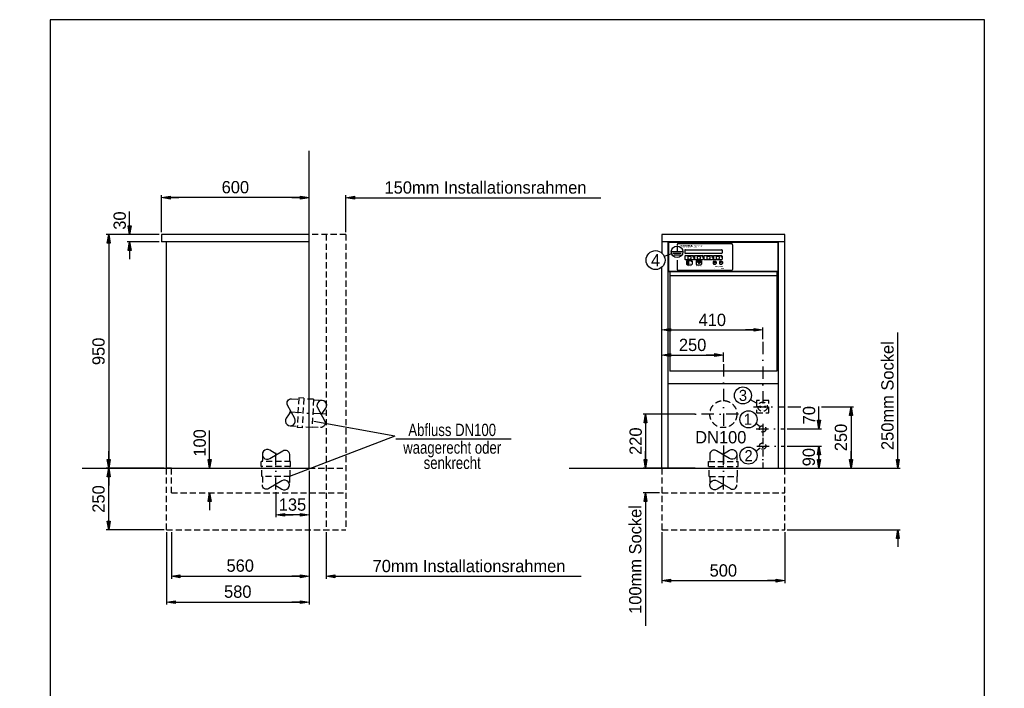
# Model space of a CAD drawing. Extents: x -2843 to 9520, y 0 to 5435.
# Tile 2 of 2: x 1511 to 5516, y 2718 to 5435. Entities that reach past the tile are written whole.
import ezdxf
from ezdxf.enums import TextEntityAlignment as Align

# ---------------------------------------------------------------- set-up
doc = ezdxf.new("R2010")
doc.units = 0
doc.header["$LTSCALE"] = 100
doc.header["$MEASUREMENT"] = 0
doc.header["$PDMODE"] = 35
for name, pattern in [('AUSGEZOGEN', [0]), ('STRICHPUNKT', [1, 0.5, -0.25, 0, -0.25]), ('STRICHPUNKT2', [0.5, 0.25, -0.125, 0, -0.125]), ('VERDECKT', [0.375, 0.25, -0.125])]:
    doc.linetypes.add(name, pattern=pattern)
doc.layers.get('0').update_dxf_attribs({"linetype": 'AUSGEZOGEN'})
doc.layers.get('DEFPOINTS').update_dxf_attribs({"linetype": 'AUSGEZOGEN'})
for name, color, linetype in [('BEM', 3, 'AUSGEZOGEN'), ('ML', 2, 'STRICHPUNKT'), ('R', 6, 'AUSGEZOGEN'), ('VD', 4, 'VERDECKT')]:
    doc.layers.add(name, color=color, linetype=linetype)
doc.styles.add('DIN', font='8dinb.shx', dxfattribs={"height": 50})
doc.dimstyles.new('LIN', dxfattribs={"dimscale": 10, "dimtxt": 5, "dimasz": 1, "dimexe": 1, "dimexo": 1, "dimgap": 0, "dimtad": 0, "dimdec": 0, "dimdsep": 46, "dimtxsty": 'DIN', "dimblk": 'BEMPFEIL', "dimcen": -1, "dimclrd": 256, "dimclre": 256, "dimclrt": 256, "dimadec": 0, "dimazin": 0, "dimtfac": 0.6, "dimtdec": 0, "dimtofl": 0, "dimtmove": 0, "dimatfit": 0, "dimldrblk": 'BEMPFEIL', "dimfxl": 0, "dimtvp": 0.8, "dimtolj": 1, "dimarcsym": 0})
doc.dimstyles.new('STANDARD$0', dxfattribs={"dimscale": 10, "dimtxt": 5, "dimasz": 1, "dimexe": 1, "dimexo": 1, "dimgap": 0.6, "dimtad": 0, "dimdec": 0, "dimdsep": 46, "dimtxsty": 'DIN', "dimblk1": 'BEMPFEIL', "dimblk2": 'BEMPFEIL', "dimsah": 1, "dimcen": -1, "dimclrd": 256, "dimclre": 256, "dimclrt": 256, "dimadec": 0, "dimazin": 0, "dimtfac": 0.6, "dimtdec": 0, "dimtofl": 0, "dimtmove": 0, "dimatfit": 0, "dimldrblk": 'BEMPFEIL', "dimfxl": 0, "dimtvp": 0.8, "dimtolj": 1, "dimarcsym": 0})
doc.dimstyles.new('STANDARD5$0', dxfattribs={"dimscale": 10, "dimtxt": 5, "dimasz": 1, "dimexe": 1, "dimexo": 1, "dimgap": 0.6, "dimtad": 0, "dimdec": 0, "dimrnd": 5, "dimdsep": 46, "dimtxsty": 'DIN', "dimblk1": 'BEMPFEIL', "dimblk2": 'BEMPFEIL', "dimsah": 1, "dimcen": -1, "dimclrd": 256, "dimclre": 256, "dimclrt": 256, "dimadec": 0, "dimazin": 0, "dimtfac": 0.6, "dimtdec": 0, "dimtofl": 0, "dimtmove": 0, "dimatfit": 0, "dimldrblk": 'BEMPFEIL', "dimfxl": 0, "dimtvp": 0.8, "dimtolj": 1, "dimarcsym": 0})

# ---------------------------------------------------------------- blocks, each defined once
blk = doc.blocks.new('BEMPFEIL')
at = {"linetype": 'ByBlock'}
blk.add_hatch(color=256, dxfattribs=at).paths.add_polyline_path([(-3.5, 0.58), (0, 0), (-3.5, -0.58)])
at = {"color": 0, "linetype": 'ByBlock'}
blk.add_line((-3.5, 0), (-7, 0), dxfattribs=at)
at = {"linetype": 'ByBlock'}
blk.add_lwpolyline([(-3.5, 0.58), (0, 0), (-3.5, -0.58)], close=True, dxfattribs=at)
blk = doc.blocks.new('*D32')
at = {"layer": 'BEM', "lineweight": -2, "transparency": 16777216}
for p, q in [((4258.4, 3831.9), (4046.8, 3831.9)), ((4056.8, 3821.9), (4056.8, 3621.9)), ((4258.4, 3611.9), (4046.8, 3611.9))]:
    blk.add_line(p, q, dxfattribs=at)
at = {"layer": 'DEFPOINTS', "color": 0, "transparency": 16777216}
for p in [(4268.4, 3831.9), (4056.8, 3611.9), (4268.4, 3611.9)]:
    blk.add_point(p, dxfattribs=at)
at = {"layer": 'BEM', "lineweight": -2, "transparency": 16777216, "xscale": 10, "yscale": 10, "zscale": 10}
for p, rotation in [((4056.8, 3831.9), 90), ((4056.8, 3611.9), 270)]:
    blk.add_blockref('BEMPFEIL', p, dxfattribs=dict(at, rotation=rotation))
at = {"layer": 'BEM', "transparency": 16777216, "insert": (4016.8, 3721.9), "char_height": 50, "attachment_point": 5, "rotation": 90, "style": 'DIN'}
blk.add_mtext('\\A1;220', dxfattribs=at)
blk = doc.blocks.new('*D33')
at = {"layer": 'BEM', "lineweight": -2, "transparency": 16777216}
for p, q in [((4633.1, 3701.9), (4771.9, 3701.9)), ((4761.9, 3691.9), (4761.9, 3621.9)), ((4633.1, 3611.9), (4771.9, 3611.9))]:
    blk.add_line(p, q, dxfattribs=at)
at = {"layer": 'DEFPOINTS', "color": 0, "transparency": 16777216}
for p in [(4623.1, 3701.9), (4623.1, 3611.9), (4761.9, 3611.9)]:
    blk.add_point(p, dxfattribs=at)
at = {"layer": 'BEM', "lineweight": -2, "transparency": 16777216, "xscale": 10, "yscale": 10, "zscale": 10}
for p, rotation in [((4761.9, 3701.9), 90), ((4761.9, 3611.9), 270)]:
    blk.add_blockref('BEMPFEIL', p, dxfattribs=dict(at, rotation=rotation))
at = {"layer": 'BEM', "transparency": 16777216, "insert": (4720.9, 3656.9), "char_height": 50, "attachment_point": 5, "rotation": 90, "style": 'DIN'}
blk.add_mtext('\\A1;90', dxfattribs=at)
blk = doc.blocks.new('*D34')
at = {"layer": 'BEM', "lineweight": -2, "transparency": 16777216}
for p, q in [((4761.9, 3781.9), (4761.9, 3863)), ((4633.1, 3771.9), (4771.9, 3771.9)), ((4633.1, 3701.9), (4771.9, 3701.9)), ((4761.9, 3691.9), (4761.9, 3681.9))]:
    blk.add_line(p, q, dxfattribs=at)
at = {"layer": 'DEFPOINTS', "color": 0, "transparency": 16777216}
for p in [(4623.1, 3771.9), (4761.9, 3771.9), (4623.1, 3701.9)]:
    blk.add_point(p, dxfattribs=at)
at = {"layer": 'BEM', "lineweight": -2, "transparency": 16777216, "xscale": 10, "yscale": 10, "zscale": 10}
for p, rotation in [((4761.9, 3771.9), 270), ((4761.9, 3701.9), 90)]:
    blk.add_blockref('BEMPFEIL', p, dxfattribs=dict(at, rotation=rotation))
at = {"layer": 'BEM', "transparency": 16777216, "insert": (4721.9, 3827.5), "char_height": 50, "attachment_point": 5, "rotation": 90, "style": 'DIN'}
blk.add_mtext('\\A1;70', dxfattribs=at)
blk = doc.blocks.new('*D35')
at = {"layer": 'BEM', "lineweight": -2, "transparency": 16777216}
for p, q in [((4771.9, 3861.9), (4902.5, 3861.9)), ((4892.5, 3851.9), (4892.5, 3621.9)), ((4633.1, 3611.9), (4902.5, 3611.9))]:
    blk.add_line(p, q, dxfattribs=at)
at = {"layer": 'DEFPOINTS', "color": 0, "transparency": 16777216}
for p in [(4761.9, 3861.9), (4623.1, 3611.9), (4892.5, 3611.9)]:
    blk.add_point(p, dxfattribs=at)
at = {"layer": 'BEM', "lineweight": -2, "transparency": 16777216, "xscale": 10, "yscale": 10, "zscale": 10}
for p, rotation in [((4892.5, 3861.9), 90), ((4892.5, 3611.9), 270)]:
    blk.add_blockref('BEMPFEIL', p, dxfattribs=dict(at, rotation=rotation))
at = {"layer": 'BEM', "transparency": 16777216, "insert": (4851.4, 3736.9), "char_height": 50, "attachment_point": 5, "rotation": 90, "style": 'DIN'}
blk.add_mtext('\\A1;250', dxfattribs=at)
blk = doc.blocks.new('Folieec')
at = {"layer": 'BEM'}
h = blk.add_hatch(color=23, dxfattribs=at)
h.paths.add_polyline_path([(13.5, 96.5), (12.5, 96.5), (12.5, 99), (10.5, 99), (10.5, 92.3), (12.5, 92.3), (12.5, 94.9), (13.4, 94.9), (16.3, 92.3), (19.2, 92.3), (15.2, 95.7), (18.8, 99), (16, 99)])
h.paths.add_polyline_path([(20.1, 98.1), (19.8, 96.6), (19.8, 94.7), (20.1, 93.2), (21.1, 92.5), (22.7, 92.3), (26, 92.3), (27.5, 92.5), (28.5, 93.2), (28.8, 94.7), (28.8, 96.6), (28.5, 98.1), (27.5, 98.8), (26, 99), (22.7, 99), (21.1, 98.8)])
h.paths.add_polyline_path([(22.3, 97.2), (23.1, 97.3), (25.5, 97.3), (26.3, 97.2), (26.7, 96.7), (26.8, 96), (26.8, 95.3), (26.7, 94.5), (26.3, 94.1), (25.6, 94), (23, 94), (22.3, 94.1), (22, 94.5), (21.9, 95.3), (21.9, 96), (22, 96.7)], flags=16)
h.paths.add_polyline_path([(30.1, 99), (30.1, 92.3), (36.2, 92.3), (37.9, 92.6), (38.7, 93.3), (39, 94.6), (39, 96.6), (38.7, 98), (37.9, 98.7), (36.2, 99)])
h.paths.add_polyline_path([(35.8, 97.3), (36.5, 97.2), (36.8, 96.8), (37, 96.1), (37, 95.2), (36.8, 94.5), (36.5, 94.1), (35.8, 94), (32.2, 94), (32.2, 97.3)], flags=16)
h.paths.add_polyline_path([(40.2, 92.3), (42.2, 92.3), (42.2, 94.1), (45.4, 94.1), (46.1, 93.9), (46.3, 93.2), (46.3, 92.3), (48.3, 92.3), (48.3, 93.5), (48.1, 94.3), (47.7, 94.7), (47.1, 94.9), (47.9, 95.3), (48.2, 95.8), (48.3, 96.6), (48.3, 97), (48.1, 98), (47.5, 98.7), (46.3, 99), (40.2, 99)])
h.paths.add_polyline_path([(42.2, 95.7), (42.2, 97.3), (45.4, 97.3), (45.9, 97.3), (46.2, 97.1), (46.4, 96.5), (46.2, 95.8), (45.6, 95.7)], flags=16)
h.paths.add_polyline_path([(51.9, 93.5), (56, 93.5), (56.6, 92.3), (58.8, 92.3), (55.2, 99), (52.6, 99), (49, 92.3), (51.3, 92.3)])
h.paths.add_polyline_path([(52.6, 94.9), (53.9, 97.4), (55.2, 94.9)], flags=16)
for p, q in [((-4.8, 100.3), (-4.8, 97.1)), ((0, 105), (215.8, 105)), ((220.5, 100.3), (220.5, 0)), ((-4.8, 37.2), (-4.8, 0)), ((215.8, -4.8), (0, -4.8))]:
    blk.add_line(p, q, dxfattribs=at)
at = {"layer": 'BEM', "color": 23}
for p, q in [((52.6, 94.9), (53.9, 97.4)), ((55.2, 94.9), (52.6, 94.9)), ((53.9, 97.4), (55.2, 94.9)), ((26.7, 77.4), (26.7, 67.2)), ((27, 53.5), (27, 41.3)), ((29.1, 79.8), (176.5, 79.8)), ((176.5, 64.8), (29.1, 64.8)), ((29.4, 55.9), (60.6, 55.9)), ((39, 51), (39, 43.8)), ((41.4, 53.4), (48.6, 53.4)), ((41.4, 41.5), (48.6, 41.5)), ((51, 51), (51, 43.8)), ((63, 53.5), (63, 41.3)), ((65.7, 53.5), (65.7, 41.3)), ((68, 55.9), (99.2, 55.9)), ((77.6, 51), (77.6, 43.8)), ((80, 53.4), (87.2, 53.4)), ((80, 41.5), (87.2, 41.5)), ((89.6, 51), (89.6, 43.8)), ((101.6, 53.5), (101.6, 41.3)), ((104.2, 53.5), (104.2, 41.3)), ((106.5, 55.9), (137.7, 55.9)), ((116.1, 51), (116.1, 43.8)), ((118.5, 53.4), (125.7, 53.4)), ((118.5, 41.5), (125.7, 41.5)), ((128.1, 51), (128.1, 43.8)), ((140.1, 53.5), (140.1, 41.3)), ((142.7, 53.5), (142.7, 41.3)), ((145.1, 55.9), (176.2, 55.9)), ((154.6, 51), (154.6, 43.8)), ((157, 53.4), (164.3, 53.4)), ((157, 41.5), (164.3, 41.5)), ((166.6, 51), (166.6, 43.8)), ((178.6, 53.5), (178.6, 41.3)), ((178.9, 77.4), (178.9, 67.2)), ((60.6, 39), (29.4, 39)), ((34, 33.3), (34, 21.1)), ((36.4, 35.7), (53.6, 35.7)), ((36.4, 18.7), (53.6, 18.7)), ((38, 29.2), (38.2, 22.2)), ((40.1, 30.9), (38.4, 29.9)), ((41.5, 21.5), (39, 21.4)), ((41.1, 34), (40.4, 31.4)), ((41.1, 34), (43, 33.5)), ((43, 33.5), (42.3, 30.7)), ((42.3, 30.7), (42.3, 22.3)), ((56, 33.3), (56, 21.1)), ((99.2, 39), (68, 39)), ((72.8, 33.3), (72.8, 21.1)), ((78.6, 29.1), (74.3, 29.5)), ((78.6, 28.8), (74.3, 29.2)), ((78.2, 29.4), (74.4, 30.2)), ((78.6, 29.7), (74.5, 30.5)), ((75.1, 35.7), (92.3, 35.7)), ((75.1, 18.7), (92.3, 18.7)), ((78.7, 29.6), (78.6, 29.6)), ((80.6, 27.7), (78.6, 28.8)), ((91.8, 29.9), (78.7, 29.9)), ((78.8, 29.8), (78.7, 29.8)), ((80.8, 29.6), (78.7, 29.8)), ((78.8, 29.8), (78.7, 29.7)), ((78.8, 29.7), (78.7, 29.6)), ((80.7, 28), (78.8, 29)), ((79.4, 29.7), (78.9, 29.7)), ((79.4, 29.7), (79.4, 29.7)), ((80.6, 27.3), (80.6, 27.7)), ((80.6, 27.3), (80.7, 27.3)), ((80.7, 27.3), (80.7, 27.7)), ((89.2, 29.4), (81.5, 29.4)), ((81.5, 26), (89, 26)), ((89.7, 29.6), (91.8, 29.8)), ((91.7, 29.8), (91.8, 29.8)), ((94.7, 33.3), (94.7, 21.1)), ((137.7, 39), (106.5, 39)), ((141.7, 30.8), (141.7, 23.6)), ((149.6, 26.8), (143.7, 26.8)), ((144.1, 33.2), (151.3, 33.2)), ((144.1, 21.2), (151.3, 21.2)), ((176.2, 39), (145.1, 39)), ((149.6, 32.2), (149.6, 26.8)), ((153.7, 30.8), (153.7, 23.6)), ((167.8, 30.8), (167.8, 23.6)), ((170.1, 33.2), (177.3, 33.2)), ((170.1, 21.2), (177.3, 21.2)), ((170.8, 26.4), (176.4, 32)), ((176.4, 26.4), (170.8, 32)), ((179.7, 30.8), (179.7, 23.6))]:
    blk.add_line(p, q, dxfattribs=at)
at = {"layer": 'BEM', "color": 23, "const_width": 0.076}
for points in [[(10.5, 92.3), (10.5, 99), (12.5, 99), (12.5, 96.5), (13.5, 96.5), (16, 99), (18.8, 99), (15.2, 95.7), (19.2, 92.3), (16.3, 92.3), (13.4, 94.9), (12.5, 94.9), (12.5, 92.3)], [(19.8, 94.7), (19.8, 96.6), (20.1, 98.1), (21.1, 98.8), (22.7, 99), (26, 99), (27.5, 98.8), (28.5, 98.1), (28.8, 96.6), (28.8, 94.7), (28.5, 93.2), (27.5, 92.5), (26, 92.3), (22.7, 92.3), (21.1, 92.5), (20.1, 93.2)], [(21.9, 96), (21.9, 95.3), (22, 94.5), (22.3, 94.1), (23, 94), (25.6, 94), (26.3, 94.1), (26.7, 94.5), (26.8, 95.3), (26.8, 96), (26.7, 96.7), (26.3, 97.2), (25.5, 97.3), (23.1, 97.3), (22.3, 97.2), (22, 96.7)], [(30.1, 92.3), (30.1, 99), (36.2, 99), (37.9, 98.7), (38.7, 98), (39, 96.6), (39, 94.6), (38.7, 93.3), (37.9, 92.6), (36.2, 92.3)], [(32.2, 97.3), (32.2, 94), (35.8, 94), (36.5, 94.1), (36.8, 94.5), (37, 95.2), (37, 96.1), (36.8, 96.8), (36.5, 97.2), (35.8, 97.3)], [(40.2, 92.3), (40.2, 99), (46.3, 99), (47.5, 98.7), (48.1, 98), (48.3, 97), (48.3, 96.6), (48.2, 95.8), (47.9, 95.3), (47.2, 95), (47.2, 94.9), (47.7, 94.7), (48.1, 94.3), (48.3, 93.5), (48.3, 92.3), (46.3, 92.3), (46.3, 93.2), (46.2, 93.7), (45.9, 94), (45.4, 94.1), (42.2, 94.1), (42.2, 92.3)], [(42.2, 97.3), (42.2, 95.7), (45.6, 95.7), (46, 95.8), (46.3, 96), (46.3, 96.4), (46.3, 96.6), (46.2, 97.1), (45.9, 97.3), (45.4, 97.3)], [(49, 92.3), (52.6, 99), (55.2, 99), (58.8, 92.3), (56.6, 92.3), (56, 93.5), (51.9, 93.5), (51.3, 92.3)]]:
    blk.add_lwpolyline(points, close=True, dxfattribs=at)
at = {"layer": 'BEM', "color": 23}
blk.add_lwpolyline([(89.4, 29.2, 0.100181), (89.5, 29.1, -0.546429), (89.7, 29.6)], format="xyb", dxfattribs=at)
for centre, radius in [((61.3, 50.7), 1.23), ((99.9, 50.7), 1.23), ((138.4, 50.7), 1.23), ((176.9, 50.7), 1.23), ((54.1, 33.4), 1.22), ((92.8, 33.4), 1.22)]:
    blk.add_circle(centre, radius, dxfattribs=at)
at = {"layer": 'BEM'}
for centre, start, end in [((0, 100.3), 90, 180), ((215.8, 100.3), 0, 90), ((0, 0), 180, 270), ((215.8, 0), 270, 0)]:
    blk.add_arc(centre, 4.75, start, end, dxfattribs=at)
at = {"layer": 'BEM', "color": 23}
for centre, radius, start, end in [((29.1, 77.4), 2.38, 90, 180), ((29.1, 67.2), 2.38, 180, 270), ((29.4, 53.5), 2.38, 90, 180), ((29.4, 41.3), 2.38, 180, 270), ((41.4, 51), 2.38, 90, 180), ((41.4, 43.8), 2.38, 180, 270), ((48.6, 51), 2.38, 0, 90), ((48.6, 43.8), 2.38, 270, 0), ((60.6, 53.5), 2.38, 0, 90), ((60.6, 41.3), 2.38, 270, 0), ((68, 53.5), 2.38, 90, 180), ((68, 41.3), 2.38, 180, 270), ((80, 51), 2.38, 90, 180), ((80, 43.8), 2.38, 180, 270), ((87.2, 51), 2.38, 0, 90), ((87.2, 43.8), 2.38, 270, 0), ((99.2, 53.5), 2.38, 0, 90), ((99.2, 41.3), 2.38, 270, 0), ((106.5, 53.5), 2.38, 90, 180), ((106.5, 41.3), 2.38, 180, 270), ((118.5, 51), 2.38, 90, 180), ((118.5, 43.8), 2.38, 180, 270), ((125.7, 51), 2.38, 0, 90), ((125.7, 43.8), 2.38, 270, 0), ((137.7, 53.5), 2.38, 0, 90), ((137.7, 41.3), 2.38, 270, 0), ((145.1, 53.5), 2.38, 90, 180), ((145.1, 41.3), 2.38, 180, 270), ((157, 51), 2.38, 90, 180), ((157, 43.8), 2.38, 180, 270), ((164.3, 51), 2.38, 0, 90), ((164.3, 43.8), 2.38, 270, 0), ((176.2, 53.5), 2.38, 0, 90), ((176.2, 41.3), 2.38, 270, 0), ((176.5, 77.4), 2.38, 0, 90), ((176.5, 67.2), 2.38, 270, 0), ((36.4, 33.3), 2.38, 90, 180), ((36.4, 21.1), 2.38, 180, 270), ((38.8, 29.2), 0.835, 121.6997, 181.6844), ((39, 22.2), 0.835, 181.6844, 271.0412), ((39.6, 31.6), 0.835, 301.6997, 345.9839), ((41.4, 22.3), 0.835, 271.0412, 359.9774), ((53.6, 33.3), 2.38, 0, 90), ((53.6, 21.1), 2.38, 270, 0), ((75.1, 33.3), 2.38, 90, 180), ((75.1, 21.1), 2.38, 180, 270), ((74.3, 29.9), 0.645, 78.3569, 264.2707), ((74.3, 29.9), 0.346, 78.3569, 264.2707), ((78.3, 29.8), 0.428, 258.3569, 320.4476), ((78.7, 29.8), 0.0748, 81.1513, 295.243), ((78.6, 29.7), 0.0855, 258.3569, 306.7384), ((78.6, 28.7), 0.428, 60.9478, 84.2707), ((78.9, 29.7), 0.0855, 81.1513, 126.7384), ((83, 27.8), 2.4, 147.5502, 228.4695), ((80.8, 29.3), 0.299, 324.9973, 79.6111), ((87.5, 27.8), 2.4, 311.5305, 32.4498), ((91.8, 29.8), 0.0748, 244.757, 98.8487), ((92.3, 33.3), 2.38, 0, 90), ((92.3, 21.1), 2.38, 270, 0), ((144.1, 30.8), 2.38, 90, 180), ((144.1, 23.6), 2.38, 180, 270), ((151.3, 30.8), 2.38, 0, 90), ((151.3, 23.6), 2.38, 270, 0), ((170.1, 30.8), 2.38, 90, 180), ((170.1, 23.6), 2.38, 180, 270), ((177.3, 30.8), 2.38, 0, 90), ((177.3, 23.6), 2.38, 270, 0)]:
    blk.add_arc(centre, radius, start, end, dxfattribs=at)
blk.add_solid([(145.8, 26.8), (145.8, 26), (145.8, 27.7), (143.7, 26.8)], dxfattribs=at)
at = {"color": 23, "char_height": 2.5, "width": 27.857, "attachment_point": 8, "style": 'DIN'}
for s, insert in [('{\\fArial|b0|i0|c0|p34;Urinflaschen}', (45, 12.2)), ('{\\fArial|b0|i0|c0|p34;Steckbecken}', (83.7, 12.2))]:
    blk.add_mtext(s, dxfattribs=dict(at, insert=insert))
at = {"layer": 'BEM', "color": 23, "style": 'DIN'}
for s, insert, char_height, width, attachment_point in [('{\\fEuromode|b0|i0|c0|p34;STECKBECKEN-SPÜLAPPARATE}', (10.5, 89.8), 3.212, 1.258, 1), ('{\\fEuromode|b0|i0|c0|p34;STUTTGART}', (63.5, 96), 4.118, 1.613, 1), ('{\\fArial|b0|i0|c0|p34;SPAR}', (44.3, 21.7), 2, 0.278, 7), ('{\\fArial|b0|i0|c0|p34;NORMAL}', (78.6, 21.7), 2, 0.278, 7), ('{\\fArial|b0|i0|c0|p34;EINGABE}', (147.7, 23.2), 1.6, 0.278, 8), ('{\\fArial|b0|i1|c0|p34;easyclean\\P\\fArial|b0|i0|c0|p34;\\H0.6605x;\\T1.05;Made in Germany}', (166.1, 14.7), 5.148, 39.152, 2), ('{\\fArial|b0|i0|c0|p34;\\T0.95;ABBRUCH}', (173.7, 23.2), 1.6, 0.278, 8)]:
    blk.add_mtext(s, dxfattribs=dict(at, insert=insert, char_height=char_height, width=width, attachment_point=attachment_point))
blk = doc.blocks.new('*D37')
at = {"layer": 'BEM', "lineweight": -2, "transparency": 16777216}
for p, q in [((4123.1, 3965.4), (4123.1, 4081.9)), ((4133.1, 4071.9), (4363.1, 4071.9)), ((4373.1, 4044.3), (4373.1, 4081.9))]:
    blk.add_line(p, q, dxfattribs=at)
at = {"layer": 'DEFPOINTS', "color": 0, "transparency": 16777216}
for p in [(4373.1, 4071.9), (4373.1, 4034.3), (4123.1, 3955.4)]:
    blk.add_point(p, dxfattribs=at)
at = {"layer": 'BEM', "lineweight": -2, "transparency": 16777216, "xscale": 10, "yscale": 10, "zscale": 10, "rotation": 180}
blk.add_blockref('BEMPFEIL', (4123.1, 4071.9), dxfattribs=at)
at = {"layer": 'BEM', "lineweight": -2, "transparency": 16777216, "xscale": 10, "yscale": 10, "zscale": 10}
blk.add_blockref('BEMPFEIL', (4373.1, 4071.9), dxfattribs=at)
at = {"layer": 'BEM', "transparency": 16777216, "insert": (4248.1, 4113), "char_height": 50, "attachment_point": 5, "style": 'DIN'}
blk.add_mtext('\\A1;250', dxfattribs=at)
blk = doc.blocks.new('*D38')
at = {"layer": 'BEM', "lineweight": -2, "transparency": 16777216}
for p, q in [((4123.1, 4136.8), (4123.1, 4184.6)), ((4133.1, 4174.6), (4523.1, 4174.6)), ((4533.1, 4135.9), (4533.1, 4184.6))]:
    blk.add_line(p, q, dxfattribs=at)
at = {"layer": 'DEFPOINTS', "color": 0, "transparency": 16777216}
for p in [(4533.1, 4174.6), (4123.1, 4126.8), (4533.1, 4125.9)]:
    blk.add_point(p, dxfattribs=at)
at = {"layer": 'BEM', "lineweight": -2, "transparency": 16777216, "xscale": 10, "yscale": 10, "zscale": 10, "rotation": 180}
blk.add_blockref('BEMPFEIL', (4123.1, 4174.6), dxfattribs=at)
at = {"layer": 'BEM', "lineweight": -2, "transparency": 16777216, "xscale": 10, "yscale": 10, "zscale": 10}
blk.add_blockref('BEMPFEIL', (4533.1, 4174.6), dxfattribs=at)
at = {"layer": 'BEM', "transparency": 16777216, "insert": (4328.1, 4214.6), "char_height": 50, "attachment_point": 5, "style": 'DIN'}
blk.add_mtext('\\A1;410', dxfattribs=at)
blk = doc.blocks.new('*D39')
at = {"layer": 'BEM', "lineweight": -2, "transparency": 16777216}
for p, q in [((4123.1, 3351.9), (4123.1, 3145.1)), ((4623.1, 3351.9), (4623.1, 3145.1)), ((4133.1, 3155.1), (4613.1, 3155.1))]:
    blk.add_line(p, q, dxfattribs=at)
at = {"layer": 'DEFPOINTS', "color": 0, "transparency": 16777216}
for p in [(4123.1, 3361.9), (4623.1, 3361.9), (4623.1, 3155.1)]:
    blk.add_point(p, dxfattribs=at)
at = {"layer": 'BEM', "lineweight": -2, "transparency": 16777216, "xscale": 10, "yscale": 10, "zscale": 10, "rotation": 180}
blk.add_blockref('BEMPFEIL', (4123.1, 3155.1), dxfattribs=at)
at = {"layer": 'BEM', "lineweight": -2, "transparency": 16777216, "xscale": 10, "yscale": 10, "zscale": 10}
blk.add_blockref('BEMPFEIL', (4623.1, 3155.1), dxfattribs=at)
at = {"layer": 'BEM', "transparency": 16777216, "insert": (4373.1, 3196.2), "char_height": 50, "attachment_point": 5, "style": 'DIN'}
blk.add_mtext('\\A1;500', dxfattribs=at)
blk = doc.blocks.new('*D41')
at = {"layer": 'BEM', "lineweight": -2, "transparency": 16777216}
for p, q in [((2078.7, 4561.9), (1863.3, 4561.9)), ((1873.3, 4551.9), (1873.3, 3621.9)), ((2098.3, 3611.9), (1863.3, 3611.9))]:
    blk.add_line(p, q, dxfattribs=at)
at = {"layer": 'DEFPOINTS', "color": 0, "transparency": 16777216}
for p in [(2088.7, 4561.9), (1873.3, 3611.9), (2108.3, 3611.9)]:
    blk.add_point(p, dxfattribs=at)
at = {"layer": 'BEM', "lineweight": -2, "transparency": 16777216, "xscale": 10, "yscale": 10, "zscale": 10}
for p, rotation in [((1873.3, 4561.9), 90), ((1873.3, 3611.9), 270)]:
    blk.add_blockref('BEMPFEIL', p, dxfattribs=dict(at, rotation=rotation))
at = {"layer": 'BEM', "transparency": 16777216, "insert": (1832.2, 4086.9), "char_height": 50, "attachment_point": 5, "rotation": 90, "style": 'DIN'}
blk.add_mtext('\\A1;950', dxfattribs=at)
blk = doc.blocks.new('*D42')
at = {"layer": 'BEM', "lineweight": -2, "transparency": 16777216}
for p, q in [((2088.7, 4571.9), (2088.7, 4722)), ((2678.3, 4712), (2098.7, 4712)), ((2688.3, 4571.9), (2688.3, 4722))]:
    blk.add_line(p, q, dxfattribs=at)
at = {"layer": 'DEFPOINTS', "color": 0, "transparency": 16777216}
for p in [(2088.7, 4712), (2088.7, 4561.9), (2688.3, 4561.9)]:
    blk.add_point(p, dxfattribs=at)
at = {"layer": 'BEM', "lineweight": -2, "transparency": 16777216, "xscale": 10, "yscale": 10, "zscale": 10, "rotation": 180}
blk.add_blockref('BEMPFEIL', (2088.7, 4712), dxfattribs=at)
at = {"layer": 'BEM', "lineweight": -2, "transparency": 16777216, "xscale": 10, "yscale": 10, "zscale": 10}
blk.add_blockref('BEMPFEIL', (2688.3, 4712), dxfattribs=at)
at = {"layer": 'BEM', "transparency": 16777216, "insert": (2388.5, 4754), "char_height": 50, "attachment_point": 5, "style": 'DIN'}
blk.add_mtext('\\A1;600', dxfattribs=at)
blk = doc.blocks.new('*D43')
at = {"layer": 'BEM', "lineweight": -2, "transparency": 16777216}
for p, q in [((1958.3, 4571.9), (1958.3, 4655)), ((2078.7, 4561.9), (1948.3, 4561.9)), ((2078.7, 4531.9), (1948.3, 4531.9)), ((1958.3, 4521.9), (1958.3, 4511.9))]:
    blk.add_line(p, q, dxfattribs=at)
at = {"layer": 'DEFPOINTS', "color": 0, "transparency": 16777216}
for p in [(1958.3, 4561.9), (2088.7, 4561.9), (2088.7, 4531.9)]:
    blk.add_point(p, dxfattribs=at)
at = {"layer": 'BEM', "lineweight": -2, "transparency": 16777216, "xscale": 10, "yscale": 10, "zscale": 10}
for p, rotation in [((1958.3, 4561.9), 270), ((1958.3, 4531.9), 90)]:
    blk.add_blockref('BEMPFEIL', p, dxfattribs=dict(at, rotation=rotation))
at = {"layer": 'BEM', "transparency": 16777216, "insert": (1918.3, 4618.5), "char_height": 50, "attachment_point": 5, "rotation": 90, "style": 'DIN'}
blk.add_mtext('\\A1;30', dxfattribs=at)
blk = doc.blocks.new('*D44')
at = {"layer": 'BEM', "lineweight": -2, "transparency": 16777216}
for p, q in [((5082.5, 3621.9), (5082.5, 4163.4)), ((4633.1, 3611.9), (5092.5, 3611.9)), ((4633.1, 3361.9), (5092.5, 3361.9)), ((5082.5, 3351.9), (5082.5, 3341.9))]:
    blk.add_line(p, q, dxfattribs=at)
at = {"layer": 'DEFPOINTS', "color": 0, "transparency": 16777216}
for p in [(4623.1, 3611.9), (5082.5, 3611.9), (4623.1, 3361.9)]:
    blk.add_point(p, dxfattribs=at)
at = {"layer": 'BEM', "lineweight": -2, "transparency": 16777216, "xscale": 10, "yscale": 10, "zscale": 10}
for p, rotation in [((5082.5, 3611.9), 270), ((5082.5, 3361.9), 90)]:
    blk.add_blockref('BEMPFEIL', p, dxfattribs=dict(at, rotation=rotation))
at = {"layer": 'BEM', "transparency": 16777216, "insert": (5040.8, 3897.7), "char_height": 50, "attachment_point": 5, "rotation": 90, "style": 'DIN'}
blk.add_mtext('\\A1; 250mm Sockel', dxfattribs=at)
blk = doc.blocks.new('*D45')
at = {"layer": 'BEM', "lineweight": -2, "transparency": 16777216}
for p, q in [((4113.1, 3611.9), (4046.8, 3611.9)), ((4056.8, 3621.9), (4056.8, 3631.9)), ((4113.1, 3511.9), (4046.8, 3511.9)), ((4056.8, 3501.9), (4056.8, 2971.6))]:
    blk.add_line(p, q, dxfattribs=at)
at = {"layer": 'DEFPOINTS', "color": 0, "transparency": 16777216}
for p in [(4123.1, 3611.9), (4056.8, 3511.9), (4123.1, 3511.9)]:
    blk.add_point(p, dxfattribs=at)
at = {"layer": 'BEM', "lineweight": -2, "transparency": 16777216, "xscale": 10, "yscale": 10, "zscale": 10}
for p, rotation in [((4056.8, 3611.9), 270), ((4056.8, 3511.9), 90)]:
    blk.add_blockref('BEMPFEIL', p, dxfattribs=dict(at, rotation=rotation))
at = {"layer": 'BEM', "transparency": 16777216, "insert": (4015.1, 3231.8), "char_height": 50, "attachment_point": 5, "rotation": 90, "style": 'DIN'}
blk.add_mtext('\\A1; 100mm Sockel', dxfattribs=at)
blk = doc.blocks.new('*D46')
at = {"layer": 'BEM', "lineweight": -2, "transparency": 16777216}
for p, q in [((2688.3, 3351.9), (2688.3, 3162.8)), ((2758.3, 3351.9), (2758.3, 3162.8)), ((2678.3, 3172.8), (2668.3, 3172.8)), ((2768.3, 3172.8), (3794.2, 3172.8))]:
    blk.add_line(p, q, dxfattribs=at)
at = {"layer": 'DEFPOINTS', "color": 0, "transparency": 16777216}
for p in [(2688.3, 3361.9), (2758.3, 3361.9), (2758.3, 3172.8)]:
    blk.add_point(p, dxfattribs=at)
at = {"layer": 'BEM', "lineweight": -2, "transparency": 16777216, "xscale": 10, "yscale": 10, "zscale": 10}
blk.add_blockref('BEMPFEIL', (2688.3, 3172.8), dxfattribs=at)
at = {"layer": 'BEM', "lineweight": -2, "transparency": 16777216, "xscale": 10, "yscale": 10, "zscale": 10, "rotation": 180}
blk.add_blockref('BEMPFEIL', (2758.3, 3172.8), dxfattribs=at)
at = {"layer": 'BEM', "transparency": 16777216, "insert": (3338.8, 3214.2), "char_height": 50, "width": 12362.79, "attachment_point": 5, "style": 'DIN'}
blk.add_mtext('\\A1;70mm Installationsrahmen', dxfattribs=at)
blk = doc.blocks.new('*D47')
at = {"layer": 'BEM', "lineweight": -2, "transparency": 16777216}
for p, q in [((2678.3, 4711.3), (2668.3, 4711.3)), ((2688.3, 4571.9), (2688.3, 4721.3)), ((2838.3, 4571.9), (2838.3, 4721.3)), ((2848.3, 4711.3), (3875.1, 4711.3))]:
    blk.add_line(p, q, dxfattribs=at)
at = {"layer": 'DEFPOINTS', "color": 0, "transparency": 16777216}
for p in [(2838.3, 4711.3), (2688.3, 4561.9), (2838.3, 4561.9)]:
    blk.add_point(p, dxfattribs=at)
at = {"layer": 'BEM', "lineweight": -2, "transparency": 16777216, "xscale": 10, "yscale": 10, "zscale": 10}
blk.add_blockref('BEMPFEIL', (2688.3, 4711.3), dxfattribs=at)
at = {"layer": 'BEM', "lineweight": -2, "transparency": 16777216, "xscale": 10, "yscale": 10, "zscale": 10, "rotation": 180}
blk.add_blockref('BEMPFEIL', (2838.3, 4711.3), dxfattribs=at)
at = {"layer": 'BEM', "transparency": 16777216, "insert": (3405.8, 4752.7), "char_height": 50, "attachment_point": 5, "style": 'DIN'}
blk.add_mtext('\\A1;150mm Installationsrahmen', dxfattribs=at)
blk = doc.blocks.new('*D50')
at = {"layer": 'BEM', "lineweight": -2, "transparency": 16777216}
for p, q in [((2283.7, 3621.9), (2283.7, 3765.2)), ((2283.7, 3501.9), (2283.7, 3491.9))]:
    blk.add_line(p, q, dxfattribs=at)
at = {"layer": 'DEFPOINTS', "color": 0, "transparency": 16777216}
for p in [(2283.7, 3611.9), (2283.7, 3511.9), (2283.7, 3511.9)]:
    blk.add_point(p, dxfattribs=at)
at = {"layer": 'BEM', "lineweight": -2, "transparency": 16777216, "xscale": 10, "yscale": 10, "zscale": 10}
for p, rotation in [((2283.7, 3611.9), 270), ((2283.7, 3511.9), 90)]:
    blk.add_blockref('BEMPFEIL', p, dxfattribs=dict(at, rotation=rotation))
at = {"layer": 'BEM', "transparency": 16777216, "insert": (2243.7, 3714.8), "char_height": 50, "attachment_point": 5, "rotation": 90, "style": 'DIN'}
blk.add_mtext('\\A1;100', dxfattribs=at)
blk = doc.blocks.new('*D51')
at = {"layer": 'BEM', "lineweight": -2, "transparency": 16777216}
for p, q in [((2098.3, 3611.9), (1863.3, 3611.9)), ((1873.3, 3371.9), (1873.3, 3601.9)), ((2098.3, 3361.9), (1863.3, 3361.9))]:
    blk.add_line(p, q, dxfattribs=at)
at = {"layer": 'DEFPOINTS', "color": 0, "transparency": 16777216}
for p in [(1873.3, 3611.9), (2108.3, 3611.9), (2108.3, 3361.9)]:
    blk.add_point(p, dxfattribs=at)
at = {"layer": 'BEM', "lineweight": -2, "transparency": 16777216, "xscale": 10, "yscale": 10, "zscale": 10}
for p, rotation in [((1873.3, 3611.9), 90), ((1873.3, 3361.9), 270)]:
    blk.add_blockref('BEMPFEIL', p, dxfattribs=dict(at, rotation=rotation))
at = {"layer": 'BEM', "transparency": 16777216, "insert": (1832.2, 3486.9), "char_height": 50, "attachment_point": 5, "rotation": 90, "style": 'DIN'}
blk.add_mtext('\\A1;250', dxfattribs=at)
blk = doc.blocks.new('*D52')
at = {"layer": 'BEM', "lineweight": -2, "transparency": 16777216}
for p, q in [((2688.3, 3601.9), (2688.3, 3162.8)), ((2128.3, 3351.9), (2128.3, 3162.8)), ((2138.3, 3172.8), (2678.3, 3172.8))]:
    blk.add_line(p, q, dxfattribs=at)
at = {"layer": 'DEFPOINTS', "color": 0, "transparency": 16777216}
for p in [(2688.3, 3611.9), (2128.3, 3361.9), (2688.3, 3172.8)]:
    blk.add_point(p, dxfattribs=at)
at = {"layer": 'BEM', "lineweight": -2, "transparency": 16777216, "xscale": 10, "yscale": 10, "zscale": 10, "rotation": 180}
blk.add_blockref('BEMPFEIL', (2128.3, 3172.8), dxfattribs=at)
at = {"layer": 'BEM', "lineweight": -2, "transparency": 16777216, "xscale": 10, "yscale": 10, "zscale": 10}
blk.add_blockref('BEMPFEIL', (2688.3, 3172.8), dxfattribs=at)
at = {"layer": 'BEM', "transparency": 16777216, "insert": (2408.3, 3215.9), "char_height": 50, "attachment_point": 5, "style": 'DIN'}
blk.add_mtext('\\A1;560', dxfattribs=at)
blk = doc.blocks.new('*D56')
at = {"layer": 'BEM', "lineweight": -2, "transparency": 16777216}
for p, q in [((2108.3, 3351.9), (2108.3, 3057.5)), ((2688.3, 3351.9), (2688.3, 3057.5)), ((2118.3, 3067.5), (2678.3, 3067.5))]:
    blk.add_line(p, q, dxfattribs=at)
at = {"layer": 'DEFPOINTS', "color": 0, "transparency": 16777216}
for p in [(2108.3, 3361.9), (2688.3, 3361.9), (2688.3, 3067.5)]:
    blk.add_point(p, dxfattribs=at)
at = {"layer": 'BEM', "lineweight": -2, "transparency": 16777216, "xscale": 10, "yscale": 10, "zscale": 10, "rotation": 180}
blk.add_blockref('BEMPFEIL', (2108.3, 3067.5), dxfattribs=at)
at = {"layer": 'BEM', "lineweight": -2, "transparency": 16777216, "xscale": 10, "yscale": 10, "zscale": 10}
blk.add_blockref('BEMPFEIL', (2688.3, 3067.5), dxfattribs=at)
at = {"layer": 'BEM', "transparency": 16777216, "insert": (2398.3, 3110), "char_height": 50, "attachment_point": 5, "style": 'DIN'}
blk.add_mtext('\\A1;580', dxfattribs=at)
blk = doc.blocks.new('*D57')
at = {"layer": 'BEM', "lineweight": -2, "transparency": 16777216}
for p, q in [((2688.3, 3601.9), (2688.3, 3412.8)), ((2553.3, 3514.9), (2553.3, 3412.8)), ((2678.3, 3422.8), (2563.3, 3422.8))]:
    blk.add_line(p, q, dxfattribs=at)
at = {"layer": 'DEFPOINTS', "color": 0, "transparency": 16777216}
for p in [(2688.3, 3611.9), (2553.3, 3524.9), (2553.3, 3422.8)]:
    blk.add_point(p, dxfattribs=at)
at = {"layer": 'BEM', "lineweight": -2, "transparency": 16777216, "xscale": 10, "yscale": 10, "zscale": 10, "rotation": 180}
blk.add_blockref('BEMPFEIL', (2553.3, 3422.8), dxfattribs=at)
at = {"layer": 'BEM', "lineweight": -2, "transparency": 16777216, "xscale": 10, "yscale": 10, "zscale": 10}
blk.add_blockref('BEMPFEIL', (2688.3, 3422.8), dxfattribs=at)
at = {"layer": 'BEM', "transparency": 16777216, "insert": (2620.8, 3463.9), "char_height": 50, "attachment_point": 5, "style": 'DIN'}
blk.add_mtext('\\A1;135', dxfattribs=at)

msp = doc.modelspace()

# ---------------------------------------------------------------- linework, layer by layer
for p, q in [((2088.3, 4561.9), (2088.3, 4531.9)), ((2688.3, 4561.9), (2088.3, 4561.9)), ((2688.3, 4531.9), (2088.3, 4531.9)), ((2108.3, 3611.9), (2108.3, 4531.9)), ((4123.1, 4561.9), (4123.1, 4486.6)), ((4623.1, 4561.9), (4123.1, 4561.9)), ((4623.1, 4531.9), (4123.1, 4531.9)), ((4149.1, 3611.9), (4149.1, 4531.9)), ((4597.1, 3611.9), (4597.1, 4531.9)), ((4623.1, 3611.9), (4623.1, 4561.9)), ((4123.1, 3611.9), (4123.1, 4429)), ((4597.1, 4411.9), (4149.1, 4411.9)), ((4156.1, 4411.9), (4156.1, 4005.9)), ((4590.1, 4411.9), (4590.1, 4005.9)), ((4590.1, 4393.9), (4156.1, 4393.9)), ((4590.1, 4005.9), (4156.1, 4005.9)), ((4597.1, 3954.9), (4149.1, 3954.9))]:
    msp.add_line(p, q)
msp.add_lwpolyline([(4152.6, 4411.9), (4593.6, 4411.9, 0.414214), (4596.6, 4414.9), (4596.6, 4525.9, 0.414214), (4593.6, 4528.9), (4152.6, 4528.9, 0.414214), (4149.6, 4525.9), (4149.6, 4414.9, 0.414214)], format="xyb", close=True)
at = {"layer": 'BEM'}
for p, q in [((4163.8, 4492.8), (4205.8, 4492.8)), ((4168, 4485.8), (4201.6, 4485.8)), ((4184.8, 4512.5), (4184.8, 4492.8)), ((4162.9, 4483.2), (4132.9, 4473.1)), ((4171.4, 4478.7), (4198.3, 4478.7)), ((4508.1, 3876.2), (4482.9, 3890.6)), ((4635.2, 3861.9), (4688.6, 3861.9)), ((3037.1, 3742.5), (2708.1, 3801.9)), ((4522.9, 3780.1), (4505.7, 3793.9)), ((3037.1, 3742.5), (2608.3, 3578.9)), ((3509.6, 3729.7), (3041, 3729.7)), ((4522.9, 3693.8), (4505.7, 3680))]:
    msp.add_line(p, q, dxfattribs=at)
for centre, radius in [((4097.6, 4457.8), 38.5), ((4184.8, 4491.3), 23.4), ((4452.8, 3907.8), 34.6), ((4475.4, 3810.7), 34.6), ((4475.4, 3663.2), 34.6)]:
    msp.add_circle(centre, radius, dxfattribs=at)
at = {"layer": 'ML'}
for p, q in [((4533.1, 4125.9), (4533.1, 3829.8)), ((4373.1, 4034.3), (4373.1, 3771.2)), ((4495.1, 3861.9), (4623.1, 3861.9)), ((2757.2, 3831.7), (2600, 3840)), ((4434.8, 3831.9), (4220.8, 3831.9)), ((4506.8, 3771.9), (4623.1, 3771.9)), ((4533.1, 3792.4), (4533.1, 3738.4)), ((4373.1, 3697.5), (4373.1, 3611.9)), ((4508.8, 3701.9), (4623.1, 3701.9)), ((2553.3, 3524.9), (2553.3, 3682.4)), ((4373.1, 3524.9), (4373.1, 3682.4))]:
    msp.add_line(p, q, dxfattribs=at)
at = {"layer": 'ML', "linetype": 'STRICHPUNKT2'}
for p, q in [((4533.1, 3735.4), (4533.1, 3611.9)), ((4373.1, 3704.5), (4373.1, 3618.9))]:
    msp.add_line(p, q, dxfattribs=at)
at = {"layer": 'ML', "linetype": 'Continuous'}
for points in [[(2614.3, 3842.9), (2595.7, 3815.4, 1.769493), (2629.9, 3813.6), (2600.6, 3868.5, -0.583507), (2617, 3894.1, -0.583507)], [(2738.1, 3829), (2756.7, 3856.5, 1.769493), (2722.5, 3858.3), (2751.7, 3803.4, -0.583507), (2735.4, 3777.8, -0.583507)], [(2556.9, 3668.2), (2528.5, 3685.3, 1.769493), (2528.5, 3651.1), (2581.8, 3683.2, -0.583507), (2608.3, 3668.2, -0.583507)], [(4369.4, 3668.2), (4397.8, 3685.3, -1.769493), (4397.8, 3651.1), (4344.6, 3683.2, 0.583507), (4318.1, 3668.2, 0.583507)], [(2549.6, 3543.9), (2578, 3526.8, 1.769493), (2578, 3561), (2524.8, 3528.9, -0.583507), (2498.3, 3543.9, -0.583507)], [(4376.7, 3543.9), (4348.3, 3526.8, -1.769493), (4348.3, 3561), (4401.6, 3528.9, 0.583507), (4428.1, 3543.9, 0.583507)]]:
    msp.add_lwpolyline(points, format="xyb", dxfattribs=at)
at = {"layer": 'R'}
for p, q in [((2688.3, 3611.9), (2688.3, 4901.5)), ((1766.1, 3611.9), (2688.3, 3611.9)), ((3745.4, 3611.9), (5082.5, 3611.9))]:
    msp.add_line(p, q, dxfattribs=at)
msp.add_lwpolyline([(1635, 0), (5435, 0), (5435, 5435), (1635, 5435)], close=True, dxfattribs=at)
msp.add_lwpolyline([(1635, 0), (5435, 0), (5435, 5435), (1635, 5435)], close=True, dxfattribs=at)
at = {"layer": 'VD'}
for p, q in [((2838.3, 4561.9), (2688.3, 4561.9)), ((2758.3, 4561.9), (2758.3, 3361.9)), ((2838.3, 4561.9), (2838.3, 3361.9)), ((2617, 3894.1), (2646.2, 3892.6)), ((2646.5, 3897.6), (2640.2, 3777.8)), ((2666.4, 3896.6), (2646.5, 3897.6)), ((2666.4, 3896.6), (2660.2, 3776.7)), ((2706.3, 3892), (2666.3, 3894.1)), ((2706.3, 3892), (2700.2, 3777.1)), ((2706.1, 3889.5), (2741.2, 3887.6)), ((2688.3, 3611.9), (2688.3, 3861.9)), ((2611.2, 3784.3), (2640.5, 3782.8)), ((2660.2, 3776.7), (2640.2, 3777.8)), ((2700.2, 3777.1), (2660.3, 3779.2)), ((2700.4, 3779.6), (2735.4, 3777.8)), ((2498.3, 3668.2), (2498.3, 3638.9)), ((2608.3, 3668.2), (2608.3, 3638.9)), ((4318.1, 3668.2), (4318.1, 3638.9)), ((4428.1, 3668.2), (4428.1, 3638.9)), ((2108.3, 3361.9), (2108.3, 3611.9)), ((2128.3, 3611.9), (2108.3, 3611.9)), ((2128.3, 3511.9), (2128.3, 3611.9)), ((2613.3, 3638.9), (2493.3, 3638.9)), ((2493.3, 3618.9), (2493.3, 3638.9)), ((2613.3, 3618.9), (2493.3, 3618.9)), ((2495.8, 3578.9), (2495.8, 3618.9)), ((2610.8, 3578.9), (2610.8, 3618.9)), ((2613.3, 3618.9), (2613.3, 3638.9)), ((2688.3, 3611.9), (2838.3, 3611.9)), ((4123.1, 3611.9), (4123.1, 3361.9)), ((4313.1, 3638.9), (4433.1, 3638.9)), ((4313.1, 3618.9), (4313.1, 3638.9)), ((4313.1, 3618.9), (4433.1, 3618.9)), ((4315.6, 3578.9), (4315.6, 3618.9)), ((4430.6, 3578.9), (4430.6, 3618.9)), ((4433.1, 3618.9), (4433.1, 3638.9)), ((4623.1, 3361.9), (4623.1, 3611.9)), ((2610.8, 3578.9), (2495.8, 3578.9)), ((2498.3, 3578.9), (2498.3, 3543.9)), ((2608.3, 3578.9), (2608.3, 3543.9)), ((4315.6, 3578.9), (4430.6, 3578.9)), ((4318.1, 3578.9), (4318.1, 3543.9)), ((4428.1, 3578.9), (4428.1, 3543.9)), ((2128.3, 3511.9), (2838.3, 3511.9)), ((4123.1, 3511.9), (4623.1, 3511.9)), ((2108.3, 3361.9), (2838.3, 3361.9)), ((4123.1, 3361.9), (4623.1, 3361.9))]:
    msp.add_line(p, q, dxfattribs=at)
msp.add_lwpolyline([(4508.1, 3836.9), (4558.1, 3836.9), (4558.1, 3886.9), (4508.1, 3886.9)], close=True, dxfattribs=at)
for centre, radius in [((4373.1, 3831.9), 55), ((4533.1, 3861.9), 19), ((4523.1, 3861.9), 3), ((4543.1, 3861.9), 3), ((4533.1, 3771.9), 13), ((4533.1, 3701.9), 13)]:
    msp.add_circle(centre, radius, dxfattribs=at)

# ---------------------------------------------------------------- block references
msp.add_blockref('Folieec', (4189.7, 4420.3))

# ---------------------------------------------------------------- texts
at = {"layer": 'BEM', "style": 'DIN'}
for s, height, p in [('4', 50, (4097.6, 4432.5)), ('3', 45, (4452.8, 3885.5)), ('1', 45, (4472.7, 3788.4)), ('2', 45, (4475.9, 3640.5))]:
    msp.add_text(s, height=height, dxfattribs=at).set_placement(p, align=Align.CENTER)
at = {"layer": 'BEM', "style": 'DIN', "width": 0.8}
for s, p in [('Abfluss DN100', (3270.3, 3768.8)), ('waagerecht oder', (3270.3, 3689.8)), ('senkrecht', (3270.3, 3634.9))]:
    msp.add_text(s, height=50, dxfattribs=at).set_placement(p, align=Align.MIDDLE)
at = {"layer": 'BEM', "style": 'DIN'}
msp.add_text('DN100', height=50, dxfattribs=at).set_placement((4466.7, 3713), align=Align.RIGHT)

# ---------------------------------------------------------------- dimensions: what is measured, and where the dimension line sits
at = {"layer": 'BEM'}
for base, p1, p2, picture, middle in [((2838.3, 4711.3), (2688.3, 4561.9), (2838.3, 4561.9), '*D47', (3405.8, 4711.3)), ((2758.3, 3172.8), (2688.3, 3361.9), (2758.3, 3361.9), '*D46', (3338.8, 3172.8))]:
    dim = msp.add_linear_dim(base=base, p1=p1, p2=p2, text='<>mm Installationsrahmen', dimstyle='STANDARD$0', dxfattribs=at)
    dim.commit()
    dim.dimension.update_dxf_attribs({"geometry": picture, "text_midpoint": middle, "dimtype": 160})
for base, p1, p2, angle, picture, middle in [((2088.7, 4712), (2688.3, 4561.9), (2088.7, 4561.9), 180, '*D42', (2388.5, 4712)), ((4892.5, 3611.9), (4761.9, 3861.9), (4623.1, 3611.9), 90, '*D35', (4892.5, 3736.9)), ((2283.7, 3511.9), (2283.7, 3611.9), (2283.7, 3511.9), 90, '*D50', (2283.7, 3714.8))]:
    dim = msp.add_linear_dim(base=base, p1=p1, p2=p2, angle=angle, dimstyle='STANDARD$0', dxfattribs=at)
    dim.commit()
    dim.dimension.update_dxf_attribs({"geometry": picture, "text_midpoint": middle, "dimtype": 160})
for base, p1, p2, angle, dimstyle, picture, middle in [((1958.3, 4561.9), (2088.7, 4531.9), (2088.7, 4561.9), 90, 'STANDARD$0', '*D43', (1918.3, 4618.5)), ((1873.3, 3611.9), (2088.7, 4561.9), (2108.3, 3611.9), 270, 'STANDARD$0', '*D41', (1832.2, 4086.9)), ((4056.8, 3611.9), (4268.4, 3831.9), (4268.4, 3611.9), 90, 'STANDARD$0', '*D32', (4016.8, 3721.9)), ((4761.9, 3611.9), (4623.1, 3701.9), (4623.1, 3611.9), 90, 'STANDARD$0', '*D33', (4720.9, 3656.9)), ((1873.3, 3611.9), (2108.3, 3361.9), (2108.3, 3611.9), 90, 'STANDARD$0', '*D51', (1832.2, 3486.9)), ((2553.3, 3422.8), (2688.3, 3611.9), (2553.3, 3524.9), 180, 'LIN', '*D57', (2620.8, 3463.9)), ((2688.3, 3067.5), (2108.3, 3361.9), (2688.3, 3361.9), 180, 'STANDARD$0', '*D56', (2398.3, 3110))]:
    dim = msp.add_linear_dim(base=base, p1=p1, p2=p2, angle=angle, dimstyle=dimstyle, dxfattribs=at)
    dim.commit()
    dim.dimension.update_dxf_attribs({"geometry": picture, "text_midpoint": middle})
for base, p1, p2, dimstyle, picture, middle in [((4533.1, 4174.6), (4123.1, 4126.8), (4533.1, 4125.9), 'STANDARD5$0', '*D38', (4328.1, 4214.6)), ((4373.1, 4071.9), (4123.1, 3955.4), (4373.1, 4034.3), 'STANDARD5$0', '*D37', (4248.1, 4113)), ((2688.3, 3172.8), (2128.3, 3361.9), (2688.3, 3611.9), 'STANDARD$0', '*D52', (2408.3, 3215.9)), ((4623.1, 3155.1), (4123.1, 3361.9), (4623.1, 3361.9), 'STANDARD$0', '*D39', (4373.1, 3196.2))]:
    dim = msp.add_linear_dim(base=base, p1=p1, p2=p2, dimstyle=dimstyle, dxfattribs=at)
    dim.commit()
    dim.dimension.update_dxf_attribs({"geometry": picture, "text_midpoint": middle})
for base, p1, p2, picture, middle in [((5082.5, 3611.9), (4623.1, 3361.9), (4623.1, 3611.9), '*D44', (5040.8, 3897.7)), ((4056.8, 3511.9), (4123.1, 3611.9), (4123.1, 3511.9), '*D45', (4015.1, 3231.8))]:
    dim = msp.add_linear_dim(base=base, p1=p1, p2=p2, angle=90, text=' <>mm Sockel', dimstyle='STANDARD$0', dxfattribs=at)
    dim.commit()
    dim.dimension.update_dxf_attribs({"geometry": picture, "text_midpoint": middle})
dim = msp.add_linear_dim(base=(4761.9, 3771.9), p1=(4623.1, 3701.9), p2=(4623.1, 3771.9), angle=90, dimstyle='STANDARD$0', override={"dimscale": 10, "dimgap": 0.5}, dxfattribs=at)
dim.commit()
dim.dimension.update_dxf_attribs({"geometry": '*D34', "text_midpoint": (4761.9, 3827.5), "dimtype": 160})

doc.saveas('drawing.dxf')
